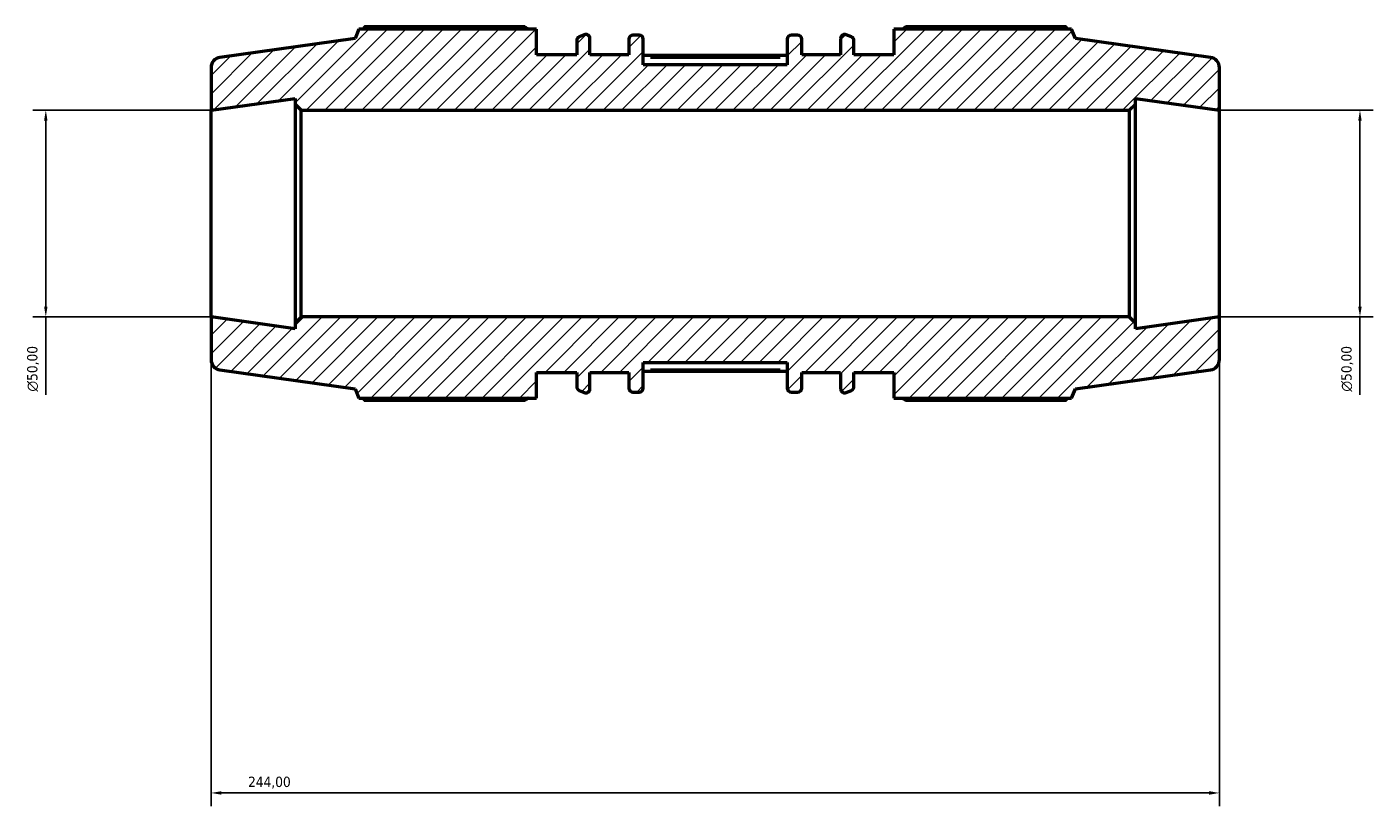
# Model space of a CAD drawing. Header units: millimetres. Extents: x -327 to 1217, y -35 to 830.
# Tile 2 of 9: x -327 to -1, y 641 to 830. Entities that reach past the tile are written whole.
import ezdxf

# ---------------------------------------------------------------- set-up
doc = ezdxf.new("R2010")
doc.units = ezdxf.units.MM
for name, color, linetype, lineweight in [('Dimension (ISO)', 7, 'Continuous', 25), ('Hatch (ISO)', 7, 'Continuous', 18), ('Visible (ISO)', 7, 'Continuous', 50), ('Visible Narrow (ISO)', 7, 'Continuous', 35)]:
    doc.layers.add(name, color=color, linetype=linetype, lineweight=lineweight)
doc.styles.add('Note Text (ISO)', font='tahoma.ttf')
doc.dimstyles.new('Default (ISO)', dxfattribs={"dimtxt": 2.5, "dimasz": 2.5, "dimexe": 3.175, "dimexo": 0, "dimgap": 0.762, "dimtad": 1, "dimrnd": 1e-08, "dimzin": 0, "dimtxsty": 'Note Text (ISO)', "dimcen": 0.09, "dimdle": 10, "dimclrd": 256, "dimclre": 256, "dimclrt": 232, "dimazin": 0, "dimtfac": 1.40208, "dimtmove": 0, "dimatfit": 3, "dimfxl": 1, "dimtolj": 1, "dimtzin": 0, "dimlwd": -1, "dimlwe": -1, "dimarcsym": 0})

# ---------------------------------------------------------------- blocks, each defined once
blk = doc.blocks.new('*D8')
at = {"layer": 'Defpoints', "color": 0, "transparency": 16777216}
for p in [(-282.21, 759.45), (-38.21, 759.45), (-282.21, 644.3)]:
    blk.add_point(p, dxfattribs=at)
at = {"layer": 'Dimension (ISO)', "transparency": 16777216}
for p, q in [((-282.21, 759.45), (-282.21, 641.13)), ((-38.21, 759.45), (-38.21, 641.13)), ((-40.71, 644.3), (-279.71, 644.3))]:
    blk.add_line(p, q, dxfattribs=at)
for points in [[(-279.71, 644.72), (-279.71, 643.88), (-282.21, 644.3)], [(-40.71, 644.72), (-40.71, 643.88), (-38.21, 644.3)]]:
    blk.add_solid(points, dxfattribs=at)
at = {"layer": 'Dimension (ISO)', "color": 232, "true_color": 0xca0064, "transparency": 16777216, "insert": (-273.27, 648.24), "char_height": 2.5, "attachment_point": 1, "style": 'Note Text (ISO)'}
blk.add_mtext('\\A1;244,00', dxfattribs=at)
blk = doc.blocks.new('*D9')
at = {"layer": 'Defpoints', "color": 0, "transparency": 16777216}
for p in [(-38.21, 809.45), (-38.21, 759.45), (-4.21, 759.45)]:
    blk.add_point(p, dxfattribs=at)
at = {"layer": 'Dimension (ISO)', "transparency": 16777216}
for p, q in [((-38.21, 809.45), (-1.04, 809.45)), ((-4.21, 806.95), (-4.21, 761.95)), ((-38.21, 759.45), (-1.04, 759.45)), ((-4.21, 759.45), (-4.21, 740.63))]:
    blk.add_line(p, q, dxfattribs=at)
for points in [[(-4.63, 806.95), (-3.8, 806.95), (-4.21, 809.45)], [(-4.63, 761.95), (-3.8, 761.95), (-4.21, 759.45)]]:
    blk.add_solid(points, dxfattribs=at)
at = {"layer": 'Dimension (ISO)', "color": 232, "true_color": 0xca0064, "transparency": 16777216, "insert": (-8.74, 741.39), "char_height": 2.5, "attachment_point": 1, "rotation": 90, "style": 'Note Text (ISO)'}
blk.add_mtext('\\A1;\\fAIGDT|b0|i0;\\H2.5000;\\ln\\fTahoma|b0|i0;\\H2.5000;50,00', dxfattribs=at)
blk = doc.blocks.new('*D10')
at = {"layer": 'Defpoints', "color": 0, "transparency": 16777216}
for p in [(-282.21, 809.45), (-322.21, 759.45), (-282.21, 759.45)]:
    blk.add_point(p, dxfattribs=at)
at = {"layer": 'Dimension (ISO)', "transparency": 16777216}
for p, q in [((-282.21, 809.45), (-325.39, 809.45)), ((-322.21, 806.95), (-322.21, 761.95)), ((-282.21, 759.45), (-325.39, 759.45)), ((-322.21, 759.45), (-322.21, 740.63))]:
    blk.add_line(p, q, dxfattribs=at)
for points in [[(-322.63, 806.95), (-321.8, 806.95), (-322.21, 809.45)], [(-322.63, 761.95), (-321.8, 761.95), (-322.21, 759.45)]]:
    blk.add_solid(points, dxfattribs=at)
at = {"layer": 'Dimension (ISO)', "color": 232, "true_color": 0xca0064, "transparency": 16777216, "insert": (-326.74, 741.39), "char_height": 2.5, "attachment_point": 1, "rotation": 90, "style": 'Note Text (ISO)'}
blk.add_mtext('\\A1;\\fAIGDT|b0|i0;\\H2.5000;\\ln\\fTahoma|b0|i0;\\H2.5000;50,00', dxfattribs=at)

msp = doc.modelspace()

# ---------------------------------------------------------------- hatches: boundary and pattern name
at = {"layer": 'Hatch (ISO)'}
h = msp.add_hatch(dxfattribs=at)
h.set_pattern_fill('ANSI31', color=256, scale=25.4, style=0)
h.set_pattern_definition([(45, (0, 0), (-2.245064, 2.245064), [])])
edge = h.paths.add_edge_path()
edge.add_ellipse((-40.7136, 749.1194), major_axis=(0.3479, -2.4757), ratio=1, start_angle=0, end_angle=82)
edge.add_line((-38.2136, 749.1194), (-38.2136, 759.4462))
edge.add_line((-38.2136, 759.4462), (-58.547, 756.5885))
edge.add_line((-58.547, 756.5885), (-58.547, 757.9462))
edge.add_line((-58.547, 757.9462), (-60.047, 759.4462))
edge.add_line((-60.047, 759.4462), (-260.3803, 759.4462))
edge.add_line((-260.3803, 759.4462), (-261.8803, 757.9462))
edge.add_line((-261.8803, 757.9462), (-261.8803, 756.5885))
edge.add_line((-261.8803, 756.5885), (-282.2136, 759.4462))
edge.add_line((-282.2136, 759.4462), (-282.2136, 749.1194))
edge.add_ellipse((-279.7136, 749.1194), major_axis=(-2.5, 0), ratio=1, start_angle=0, end_angle=82)
edge.add_line((-280.0616, 746.6438), (-247.3565, 742.0474))
edge.add_line((-247.3565, 742.0474), (-246.451, 739.8062))
edge.add_line((-246.451, 739.8062), (-203.4365, 739.8062))
edge.add_line((-203.4365, 739.8062), (-203.4365, 746.0462))
edge.add_line((-203.4365, 746.0462), (-193.7526, 746.0462))
edge.add_line((-193.7526, 746.0462), (-193.7526, 742.5861))
edge.add_ellipse((-192.7526, 742.5861), major_axis=(-1, 0), ratio=1, start_angle=0, end_angle=67.194524)
edge.add_line((-193.1402, 741.6643), (-191.927, 741.1541))
edge.add_ellipse((-191.5394, 742.076), major_axis=(-0.3876, -0.9218), ratio=1, start_angle=0, end_angle=112.805476)
edge.add_line((-190.5394, 742.076), (-190.5394, 746.0462))
edge.add_line((-190.5394, 746.0462), (-181.1279, 746.0462))
edge.add_line((-181.1279, 746.0462), (-181.1279, 742.2462))
edge.add_ellipse((-180.1279, 742.2462), major_axis=(-1, 0), ratio=1, start_angle=0, end_angle=90)
edge.add_line((-180.1279, 741.2462), (-178.6422, 741.2462))
edge.add_ellipse((-178.6422, 742.2462), major_axis=(0, -1), ratio=1, start_angle=0, end_angle=90)
edge.add_line((-177.6422, 742.2462), (-177.6422, 748.4462))
edge.add_line((-177.6422, 748.4462), (-142.7851, 748.4462))
edge.add_line((-142.7851, 748.4462), (-142.7851, 742.2462))
edge.add_ellipse((-141.7851, 742.2462), major_axis=(-1, 0), ratio=1, start_angle=0, end_angle=90)
edge.add_line((-141.7851, 741.2462), (-140.2994, 741.2462))
edge.add_ellipse((-140.2994, 742.2462), major_axis=(0, -1), ratio=1, start_angle=0, end_angle=90)
edge.add_line((-139.2994, 742.2462), (-139.2994, 746.0462))
edge.add_line((-139.2994, 746.0462), (-129.8879, 746.0462))
edge.add_line((-129.8879, 746.0462), (-129.8879, 742.076))
edge.add_ellipse((-128.8879, 742.076), major_axis=(-1, 0), ratio=1, start_angle=0, end_angle=112.805476)
edge.add_line((-128.5003, 741.1541), (-127.2871, 741.6643))
edge.add_ellipse((-127.6747, 742.5861), major_axis=(0.3876, -0.9218), ratio=1, start_angle=0, end_angle=67.194524)
edge.add_line((-126.6747, 742.5861), (-126.6747, 746.0462))
edge.add_line((-126.6747, 746.0462), (-116.9908, 746.0462))
edge.add_line((-116.9908, 746.0462), (-116.9908, 739.8062))
edge.add_line((-116.9908, 739.8062), (-73.9763, 739.8062))
edge.add_line((-73.9763, 739.8062), (-73.0708, 742.0474))
edge.add_line((-73.0708, 742.0474), (-40.3657, 746.6438))
edge = h.paths.add_edge_path()
edge.add_ellipse((-40.7136, 819.773), major_axis=(2.5, 0), ratio=1, start_angle=0, end_angle=82)
edge.add_line((-40.3657, 822.2487), (-73.0708, 826.8451))
edge.add_line((-73.0708, 826.8451), (-73.9763, 829.0862))
edge.add_line((-73.9763, 829.0862), (-116.9908, 829.0862))
edge.add_line((-116.9908, 829.0862), (-116.9908, 822.8462))
edge.add_line((-116.9908, 822.8462), (-126.6747, 822.8462))
edge.add_line((-126.6747, 822.8462), (-126.6747, 826.3063))
edge.add_ellipse((-127.6747, 826.3063), major_axis=(1, 0), ratio=1, start_angle=0, end_angle=67.194524)
edge.add_line((-127.2871, 827.2282), (-128.5003, 827.7383))
edge.add_ellipse((-128.8879, 826.8165), major_axis=(0.3876, 0.9218), ratio=1, start_angle=0, end_angle=112.805476)
edge.add_line((-129.8879, 826.8165), (-129.8879, 822.8462))
edge.add_line((-129.8879, 822.8462), (-139.2994, 822.8462))
edge.add_line((-139.2994, 822.8462), (-139.2994, 826.6462))
edge.add_ellipse((-140.2994, 826.6462), major_axis=(1, 0), ratio=1, start_angle=0, end_angle=90)
edge.add_line((-140.2994, 827.6462), (-141.7851, 827.6462))
edge.add_ellipse((-141.7851, 826.6462), major_axis=(0, 1), ratio=1, start_angle=0, end_angle=90)
edge.add_line((-142.7851, 826.6462), (-142.7851, 820.4462))
edge.add_line((-142.7851, 820.4462), (-177.6422, 820.4462))
edge.add_line((-177.6422, 820.4462), (-177.6422, 826.6462))
edge.add_ellipse((-178.6422, 826.6462), major_axis=(1, 0), ratio=1, start_angle=0, end_angle=90)
edge.add_line((-178.6422, 827.6462), (-180.1279, 827.6462))
edge.add_ellipse((-180.1279, 826.6462), major_axis=(0, 1), ratio=1, start_angle=0, end_angle=90)
edge.add_line((-181.1279, 826.6462), (-181.1279, 822.8462))
edge.add_line((-181.1279, 822.8462), (-190.5394, 822.8462))
edge.add_line((-190.5394, 822.8462), (-190.5394, 826.8165))
edge.add_ellipse((-191.5394, 826.8165), major_axis=(1, 0), ratio=1, start_angle=0, end_angle=112.805476)
edge.add_line((-191.927, 827.7383), (-193.1402, 827.2282))
edge.add_ellipse((-192.7526, 826.3063), major_axis=(-0.3876, 0.9218), ratio=1, start_angle=0, end_angle=67.194524)
edge.add_line((-193.7526, 826.3063), (-193.7526, 822.8462))
edge.add_line((-193.7526, 822.8462), (-203.4365, 822.8462))
edge.add_line((-203.4365, 822.8462), (-203.4365, 829.0862))
edge.add_line((-203.4365, 829.0862), (-246.451, 829.0862))
edge.add_line((-246.451, 829.0862), (-247.3565, 826.8451))
edge.add_line((-247.3565, 826.8451), (-280.0616, 822.2487))
edge.add_ellipse((-279.7136, 819.773), major_axis=(-0.3479, 2.4757), ratio=1, start_angle=0, end_angle=82)
edge.add_line((-282.2136, 819.773), (-282.2136, 809.4462))
edge.add_line((-282.2136, 809.4462), (-261.8803, 812.3039))
edge.add_line((-261.8803, 812.3039), (-261.8803, 810.9462))
edge.add_line((-261.8803, 810.9462), (-260.3803, 809.4462))
edge.add_line((-260.3803, 809.4462), (-60.047, 809.4462))
edge.add_line((-60.047, 809.4462), (-58.547, 810.9462))
edge.add_line((-58.547, 810.9462), (-58.547, 812.3039))
edge.add_line((-58.547, 812.3039), (-38.2136, 809.4462))
edge.add_line((-38.2136, 809.4462), (-38.2136, 819.773))

# ---------------------------------------------------------------- linework, layer by layer
at = {"layer": 'Visible (ISO)'}
for p, q in [((-246.451, 829.0862), (-247.3565, 826.8451)), ((-203.4365, 829.0862), (-246.451, 829.0862)), ((-206.3165, 829.6108), (-245.0935, 829.6108)), ((-203.4365, 822.8462), (-203.4365, 829.0862)), ((-191.927, 827.7383), (-193.1402, 827.2282)), ((-178.6422, 827.6462), (-180.1279, 827.6462)), ((-140.2994, 827.6462), (-141.7851, 827.6462)), ((-127.2871, 827.2282), (-128.5003, 827.7383)), ((-73.9763, 829.0862), (-116.9908, 829.0862)), ((-116.9908, 829.0862), (-116.9908, 822.8462)), ((-75.3338, 829.6108), (-114.1108, 829.6108)), ((-73.0708, 826.8451), (-73.9763, 829.0862)), ((-247.3565, 826.8451), (-280.0616, 822.2487)), ((-193.7526, 826.3063), (-193.7526, 822.8462)), ((-190.5394, 822.8462), (-190.5394, 826.8165)), ((-181.1279, 826.6462), (-181.1279, 822.8462)), ((-177.6422, 820.4462), (-177.6422, 826.6462)), ((-142.7851, 826.6462), (-142.7851, 820.4462)), ((-139.2994, 822.8462), (-139.2994, 826.6462)), ((-129.8879, 826.8165), (-129.8879, 822.8462)), ((-126.6747, 822.8462), (-126.6747, 826.3063)), ((-40.3657, 822.2487), (-73.0708, 826.8451)), ((-193.7526, 822.8462), (-203.4365, 822.8462)), ((-181.1279, 822.8462), (-190.5394, 822.8462)), ((-142.7851, 822.6724), (-177.6422, 822.6724)), ((-129.8879, 822.8462), (-139.2994, 822.8462)), ((-116.9908, 822.8462), (-126.6747, 822.8462)), ((-282.2136, 819.773), (-282.2136, 809.4462)), ((-142.7851, 820.4462), (-177.6422, 820.4462)), ((-38.2136, 809.4462), (-38.2136, 819.773)), ((-282.2136, 809.4462), (-261.8803, 812.3039)), ((-261.8803, 812.3039), (-261.8803, 810.9462)), ((-58.547, 810.9462), (-58.547, 812.3039)), ((-58.547, 812.3039), (-38.2136, 809.4462)), ((-282.2136, 759.4462), (-282.2136, 809.4462)), ((-261.8803, 810.9462), (-260.3803, 809.4462)), ((-261.8803, 810.9462), (-261.8803, 757.9462)), ((-260.3803, 809.4462), (-60.047, 809.4462)), ((-260.3803, 759.4462), (-260.3803, 809.4462)), ((-60.047, 809.4462), (-58.547, 810.9462)), ((-60.047, 809.4462), (-60.047, 759.4462)), ((-58.547, 757.9462), (-58.547, 810.9462)), ((-38.2136, 759.4462), (-38.2136, 809.4462)), ((-261.8803, 756.5885), (-282.2136, 759.4462)), ((-282.2136, 759.4462), (-282.2136, 749.1194)), ((-260.3803, 759.4462), (-261.8803, 757.9462)), ((-60.047, 759.4462), (-260.3803, 759.4462)), ((-58.547, 757.9462), (-60.047, 759.4462)), ((-38.2136, 759.4462), (-58.547, 756.5885)), ((-38.2136, 749.1194), (-38.2136, 759.4462)), ((-261.8803, 757.9462), (-261.8803, 756.5885)), ((-58.547, 756.5885), (-58.547, 757.9462)), ((-280.0616, 746.6438), (-247.3565, 742.0474)), ((-203.4365, 739.8062), (-203.4365, 746.0462)), ((-203.4365, 746.0462), (-193.7526, 746.0462)), ((-193.7526, 746.0462), (-193.7526, 742.5861)), ((-190.5394, 742.076), (-190.5394, 746.0462)), ((-190.5394, 746.0462), (-181.1279, 746.0462)), ((-181.1279, 746.0462), (-181.1279, 742.2462)), ((-177.6422, 742.2462), (-177.6422, 748.4462)), ((-177.6422, 748.4462), (-142.7851, 748.4462)), ((-142.7851, 746.2201), (-177.6422, 746.2201)), ((-142.7851, 748.4462), (-142.7851, 742.2462)), ((-139.2994, 742.2462), (-139.2994, 746.0462)), ((-139.2994, 746.0462), (-129.8879, 746.0462)), ((-129.8879, 746.0462), (-129.8879, 742.076)), ((-126.6747, 742.5861), (-126.6747, 746.0462)), ((-126.6747, 746.0462), (-116.9908, 746.0462)), ((-116.9908, 746.0462), (-116.9908, 739.8062)), ((-73.0708, 742.0474), (-40.3657, 746.6438)), ((-247.3565, 742.0474), (-246.451, 739.8062)), ((-246.451, 739.8062), (-203.4365, 739.8062)), ((-193.1402, 741.6643), (-191.927, 741.1541)), ((-180.1279, 741.2462), (-178.6422, 741.2462)), ((-141.7851, 741.2462), (-140.2994, 741.2462)), ((-128.5003, 741.1541), (-127.2871, 741.6643)), ((-116.9908, 739.8062), (-73.9763, 739.8062)), ((-73.9763, 739.8062), (-73.0708, 742.0474)), ((-245.0935, 739.2817), (-206.3165, 739.2817)), ((-114.1108, 739.2817), (-75.3338, 739.2817))]:
    msp.add_line(p, q, dxfattribs=at)
for centre, radius, start, end in [((-191.5394, 826.8165), 1, 0, 112.805476), ((-180.1279, 826.6462), 1, 90, 180), ((-178.6422, 826.6462), 1, 0, 90), ((-141.7851, 826.6462), 1, 90, 180), ((-140.2994, 826.6462), 1, 0, 90), ((-128.8879, 826.8165), 1, 67.194524, 180), ((-192.7526, 826.3063), 1, 112.805476, 180), ((-127.6747, 826.3063), 1, 0, 67.194524), ((-279.7136, 819.773), 2.5, 98, 180), ((-40.7136, 819.773), 2.5, 0, 82), ((-279.7136, 749.1194), 2.5, 180, 262), ((-40.7136, 749.1194), 2.5, 278, 0), ((-192.7526, 742.5861), 1, 180, 247.194524), ((-191.5394, 742.076), 1, 247.194524, 0), ((-180.1279, 742.2462), 1, 180, 270), ((-178.6422, 742.2462), 1, 270, 0), ((-141.7851, 742.2462), 1, 180, 270), ((-140.2994, 742.2462), 1, 270, 0), ((-128.8879, 742.076), 1, 180, 292.805476), ((-127.6747, 742.5861), 1, 292.805476, 0)]:
    msp.add_arc(centre, radius, start, end, dxfattribs=at)
for points, weights in [([(-245.0935, 829.6108), (-245.2653, 829.3462), (-245.4315, 829.0862)], [1, 1.00055412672, 1.00096024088]), ([(-206.3165, 829.6108), (-205.8912, 829.3462), (-205.4799, 829.0862)], [1.01549737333, 1.01359333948, 1.01154298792]), ([(-114.9474, 829.0862), (-114.5361, 829.3462), (-114.1108, 829.6108)], [1.01154298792, 1.01359333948, 1.01549737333]), ([(-74.9958, 829.0862), (-75.162, 829.3462), (-75.3338, 829.6108)], [1.00096024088, 1.00055412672, 1]), ([(-245.4315, 739.8062), (-245.2653, 739.5462), (-245.0935, 739.2817)], [1.00096024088, 1.00055412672, 1]), ([(-205.4799, 739.8062), (-205.8912, 739.5462), (-206.3165, 739.2817)], [1.01154298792, 1.01359333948, 1.01549737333]), ([(-114.1108, 739.2817), (-114.5361, 739.5462), (-114.9474, 739.8062)], [1.01549737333, 1.01359333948, 1.01154298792]), ([(-75.3338, 739.2817), (-75.162, 739.5462), (-74.9958, 739.8062)], [1, 1.00055412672, 1.00096024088])]:
    msp.add_rational_spline(points, weights, degree=2, dxfattribs=at)
at = {"layer": 'Visible Narrow (ISO)'}
for p, q in [((-175.8994, 822.1724), (-144.5279, 822.1724)), ((-144.5279, 746.7201), (-175.8994, 746.7201))]:
    msp.add_line(p, q, dxfattribs=at)

# ---------------------------------------------------------------- dimensions: what is measured, and where the dimension line sits
at = {"layer": 'Dimension (ISO)'}
for base, p1, p2, picture, middle in [((-322.2136, 759.4462), (-282.2136, 809.4462), (-282.2136, 759.4462), '*D10', (-322.2136, 746.9462)), ((-4.2136, 759.4462), (-38.2136, 809.4462), (-38.2136, 759.4462), '*D9', (-4.2136, 746.9462))]:
    dim = msp.add_linear_dim(base=base, p1=p1, p2=p2, angle=90, text='\\fAIGDT|b0|i0;\\H2.5000;\\ln\\fTahoma|b0|i0;\\H2.5000;<>', dimstyle='Default (ISO)', override={"dimdec": 2, "dimtp": 0, "dimtm": 0, "dimtdec": 2, "dimtofl": 0, "dimatfit": 2}, dxfattribs=at)
    dim.commit()
    dim.dimension.update_dxf_attribs({"geometry": picture, "text_midpoint": middle, "dimtype": 160})
dim = msp.add_linear_dim(base=(-282.2136, 644.3), p1=(-38.2136, 759.4462), p2=(-282.2136, 759.4462), angle=180, dimstyle='Default (ISO)', override={"dimdec": 2, "dimtp": 0, "dimtm": 0, "dimtdec": 2, "dimtofl": 0, "dimatfit": 1}, dxfattribs=at)
dim.commit()
dim.dimension.update_dxf_attribs({"geometry": '*D8', "text_midpoint": (-268.2136, 644.3), "dimtype": 160})

doc.saveas('drawing.dxf')
